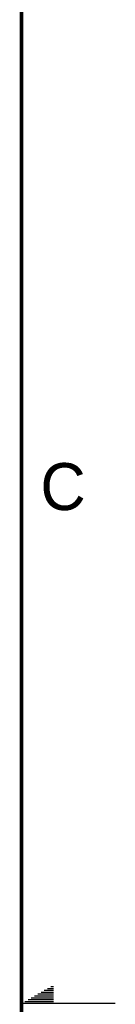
# Model space of a CAD drawing. Header units: inches. Extents: x 0 to 34, y 0 to 22.
# Tile 78 of 79: x 33.5 to 34, y 11 to 16.2. Entities that reach past the tile are written whole.
import ezdxf

# ---------------------------------------------------------------- set-up
doc = ezdxf.new("R2010")
doc.units = ezdxf.units.IN
doc.header["$LTSCALE"] = 1.87
doc.header["$MEASUREMENT"] = 0
doc.layers.get('0').update_dxf_attribs({"linetype": 'CONTINUOUS'})
doc.styles.add('TEXTSTYLE_2', font='txt')

msp = doc.modelspace()

# ---------------------------------------------------------------- linework, layer by layer
at = {"color": 2, "linetype": 'CONTINUOUS'}
for p, q in [((33.6213, 11.07), (33.6697, 11.07)), ((33.6386, 11.08), (33.6697, 11.08)), ((33.6559, 11.09), (33.6697, 11.09)), ((33.5173, 11.01), (33.6697, 11.01)), ((33.5347, 11.02), (33.6697, 11.02)), ((33.552, 11.03), (33.6697, 11.03)), ((33.5693, 11.04), (33.6697, 11.04)), ((33.5866, 11.05), (33.6697, 11.05)), ((33.6039, 11.06), (33.6697, 11.06)), ((34, 11), (33.5, 11))]:
    msp.add_line(p, q, dxfattribs=at)
at = {"color": 7, "linetype": 'CONTINUOUS', "const_width": 0.02}
msp.add_lwpolyline([(33.5, 0.5), (33.5, 21.5)], dxfattribs=at)

# ---------------------------------------------------------------- texts
at = {"color": 2, "linetype": 'CONTINUOUS', "insert": (33.6004, 13.8767), "char_height": 0.25, "width": 0.25, "attachment_point": 1, "line_spacing_factor": 0.9, "style": 'TEXTSTYLE_2'}
msp.add_mtext('C', dxfattribs=at)

doc.saveas('drawing.dxf')
